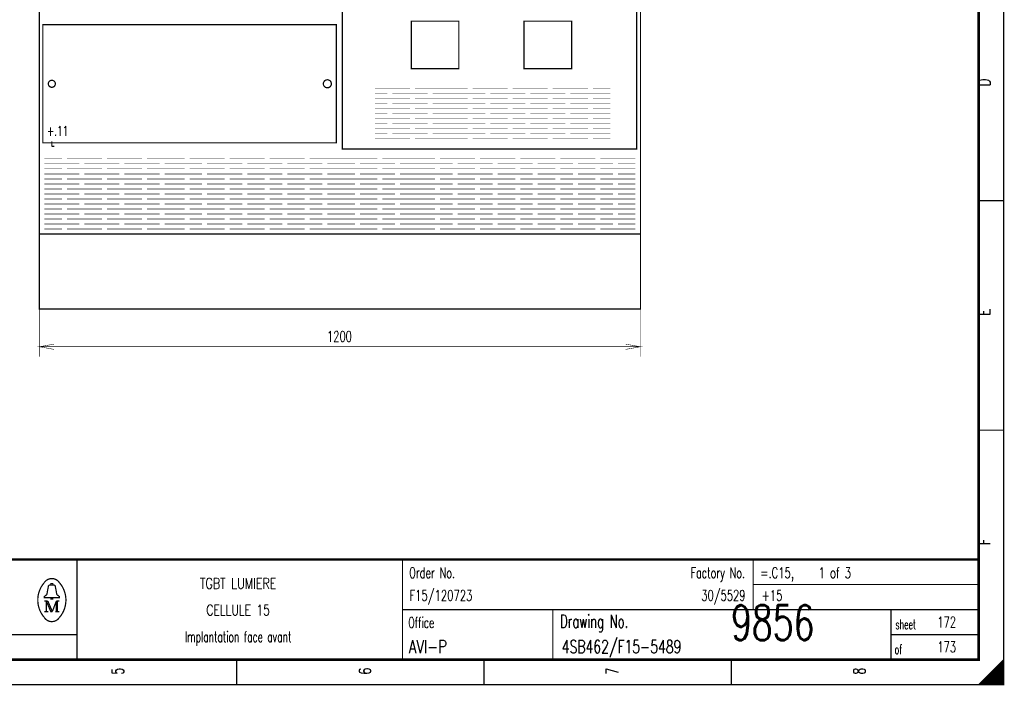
# Model space of a CAD drawing. Header units: centimetres. Extents: x 0 to 491, y -1040 to 69.
# Tile 51 of 181: x 121 to 141, y -680 to -667. Entities that reach past the tile are written whole.
import ezdxf
from ezdxf.enums import TextEntityAlignment as Align

# ---------------------------------------------------------------- set-up
doc = ezdxf.new("R2010")
doc.units = ezdxf.units.CM
doc.header["$MEASUREMENT"] = 0
doc.linetypes.add('GESTRICHELT', pattern=[3.75, 3, -0.75])
doc.layers.get('0').update_dxf_attribs({"color": 9, "linetype": 'CONTINUOUS'})
doc.layers.add('1', color=7, linetype='CONTINUOUS')
doc.styles.get("Standard").update_dxf_attribs({"font": 'romans.shx', "bigfont": 'TXT.shx'})

msp = doc.modelspace()

# ---------------------------------------------------------------- linework, layer by layer
at = {"color": 0, "flags": 128}
for points, const_width in [([(100, -665.75), (100, -651.5), (140.5, -651.5), (140.5, -680), (100, -680), (100, -665.75)], 0.025), ([(121.25, -672.5), (121.25, -673.451), (121.25, -673.251), (121.545, -673.304), (121.25, -673.251), (121.545, -673.2), (121.25, -673.251), (133.25, -673.251), (132.954, -673.2), (133.25, -673.251), (132.954, -673.304), (133.25, -673.251), (133.25, -673.451), (133.25, -672.5)], 0.01), ([(121.48, -678.26), (121.35, -678.26), (121.35, -678.24), (121.4, -678.2), (121.43, -678.04)], 0.025), ([(121.48, -678.01), (121.48, -677.98), (121.52, -677.98), (121.52, -678.01)], 0.025), ([(121.52, -678.26), (121.65, -678.26), (121.65, -678.24), (121.6, -678.2), (121.57, -678.04)], 0.025), ([(121.39, -678.33), (121.39, -678.54), (121.35, -678.54)], 0.025), ([(121.39, -678.33), (121.48, -678.54), (121.51, -678.54)], 0.025), ([(140.475, -679.525), (140.475, -680), (140.45, -680), (140.45, -679.55), (140.425, -679.575), (140.425, -680), (140.4, -680), (140.4, -679.6), (140.375, -679.625), (140.375, -680), (140.35, -680), (140.35, -679.65), (140.325, -679.675), (140.325, -680), (140.3, -680)], 0.025), ([(140.3, -680), (140.3, -679.7), (140.275, -679.725), (140.275, -680), (140.25, -680), (140.25, -679.75), (140.225, -679.775), (140.225, -680), (140.2, -680), (140.2, -679.8), (140.175, -679.825), (140.175, -680), (140.15, -680), (140.15, -679.85), (140.125, -679.875)], 0.025), ([(140.125, -679.875), (140.125, -680), (140.1, -680), (140.1, -679.9), (140.075, -679.925), (140.075, -680), (140.05, -680), (140.05, -679.95), (140.025, -679.975), (140.025, -680)], 0.025)]:
    msp.add_lwpolyline(points, dxfattribs=dict(at, const_width=const_width))
for points, const_width in [([(100, -651.5), (140.5, -651.5), (140.5, -680), (100, -680)], 0.025), ([(100.5, -652), (140, -652), (140, -679.5), (100.5, -679.5)], 0.05), ([(100.5, -652), (140, -652), (140, -679.5), (100.5, -679.5)], 0.025), ([(121.32, -666.82), (127.18, -666.82), (127.18, -669.18), (121.32, -669.18)], 0.025), ([(121.48, -678.26), (121.52, -678.26), (121.52, -678.29), (121.48, -678.29)], 0.025)]:
    msp.add_lwpolyline(points, close=True, dxfattribs=dict(at, const_width=const_width))
at = {"color": 0, "linetype": 'GESTRICHELT', "const_width": 0.025, "flags": 128}
for points in [[(128.675, -666.75), (129.625, -666.75), (129.625, -667.7), (128.675, -667.7)], [(130.925, -666.75), (131.875, -666.75), (131.875, -667.7), (130.925, -667.7)]]:
    msp.add_lwpolyline(points, close=True, dxfattribs=at)
at = {"color": 0, "const_width": 0.025, "flags": 128}
for points in [[(121.57, -668, 1), (121.43, -668, 1)], [(127.08, -668, 1), (126.92, -668, 1)]]:
    msp.add_lwpolyline(points, format="xyb", close=True, dxfattribs=at)
at = {"color": 0}
for points, const_width in [([(121.32, -669.18), (127.18, -669.18)], 0.025), ([(121.5, -669.25), (121.5, -669.15)], 0.025), ([(121.5, -669.25), (121.55, -669.25)], 0.025), ([(140.5, -670.333), (140, -670.333)], 0.025), ([(140.5, -674.917), (140, -674.917)], 0.025), ([(140, -677.5), (100.5, -677.5)], 0.05), ([(122, -677.5), (122, -679.5)], 0.025), ([(128.5, -677.5), (128.5, -679.5)], 0.025), ([(135.5, -677.5), (135.5, -678.5)], 0.025), ([(121.46, -678.01), (121.55, -678.01)], 0.025), ([(135.5, -678), (140, -678)], 0.025), ([(121.35, -678.33), (121.42, -678.33)], 0.025), ([(121.42, -678.33), (121.51, -678.54)], 0.025), ([(121.51, -678.54), (121.59, -678.33)], 0.025), ([(121.59, -678.54), (121.59, -678.33)], 0.025), ([(121.59, -678.33), (121.65, -678.33)], 0.025), ([(121.61, -678.33), (121.61, -678.54)], 0.025), ([(121.39, -678.54), (121.43, -678.54)], 0.025), ([(121.65, -678.54), (121.57, -678.54)], 0.025), ([(128.5, -678.5), (140, -678.5)], 0.025), ([(131.5, -678.5), (131.5, -679.5)], 0.025), ([(138.25, -678.5), (138.25, -679.5)], 0.025), ([(100.5, -679), (122, -679)], 0.025), ([(138.25, -679), (140, -679)], 0.025), ([(125.188, -680), (125.188, -679.5)], 0.025), ([(130.125, -680), (130.125, -679.5)], 0.025), ([(135.062, -680), (135.062, -679.5)], 0.025), ([(140.5, -679.5), (140, -680)], 0.025)]:
    msp.add_lwpolyline(points, dxfattribs=dict(at, const_width=const_width))
at = {"color": 0, "const_width": 0.025, "flags": 128}
for points in [[(121.35, -677.961, 0.373815), (121.349, -678.657, 0.373815)], [(121.649, -677.96, 0.530775), (121.351, -677.959, 0.530775)], [(121.46, -678.01, 0.414214), (121.43, -678.04, 0.414214)], [(121.57, -678.04, 0.414214), (121.54, -678.01, 0.414214)], [(121.65, -678.66, 0.378582), (121.646, -677.956, 0.378582)], [(121.35, -678.66, 0.532213), (121.649, -678.661, 0.532213)]]:
    msp.add_lwpolyline(points, format="xyb", dxfattribs=at)
at = {"layer": '1', "color": 0}
for points, const_width in [([(121.25, -671), (121.25, -654)], 0.025), ([(133.25, -654), (133.25, -671)], 0.025), ([(127.95, -668.1), (128.65, -668.1)], 0.01), ([(127.95, -668.2), (128.2, -668.2)], 0.01), ([(128.3, -668.2), (129, -668.2)], 0.01), ([(128.75, -668.1), (129.45, -668.1)], 0.01), ([(129.1, -668.1), (129.8, -668.1)], 0.01), ([(129.1, -668.2), (129.35, -668.2)], 0.01), ([(129.1, -668.2), (129.8, -668.2)], 0.01), ([(129.45, -668.2), (130.15, -668.2)], 0.01), ([(129.9, -668.1), (130.6, -668.1)], 0.01), ([(130.25, -668.2), (130.95, -668.2)], 0.01), ([(130.7, -668.1), (131.4, -668.1)], 0.01), ([(131.05, -668.2), (131.75, -668.2)], 0.01), ([(131.5, -668.1), (132.2, -668.1)], 0.01), ([(131.85, -668.2), (132.55, -668.2)], 0.01), ([(132.3, -668.1), (132.65, -668.1)], 0.01), ([(132.3, -668.2), (132.65, -668.2)], 0.01), ([(127.95, -668.3), (128.65, -668.3)], 0.01), ([(127.95, -668.4), (128.2, -668.4)], 0.01), ([(128.3, -668.4), (129, -668.4)], 0.01), ([(128.75, -668.3), (129.45, -668.3)], 0.01), ([(129.1, -668.3), (129.8, -668.3)], 0.01), ([(129.1, -668.4), (129.35, -668.4)], 0.01), ([(129.1, -668.4), (129.8, -668.4)], 0.01), ([(129.45, -668.4), (130.15, -668.4)], 0.01), ([(129.9, -668.3), (130.6, -668.3)], 0.01), ([(130.25, -668.4), (130.95, -668.4)], 0.01), ([(130.7, -668.3), (131.4, -668.3)], 0.01), ([(131.05, -668.4), (131.75, -668.4)], 0.01), ([(131.5, -668.3), (132.2, -668.3)], 0.01), ([(131.85, -668.4), (132.55, -668.4)], 0.01), ([(132.3, -668.3), (132.65, -668.3)], 0.01), ([(132.3, -668.4), (132.65, -668.4)], 0.01), ([(127.95, -668.5), (128.65, -668.5)], 0.01), ([(127.95, -668.6), (128.2, -668.6)], 0.01), ([(128.3, -668.6), (129, -668.6)], 0.01), ([(128.75, -668.5), (129.45, -668.5)], 0.01), ([(129.1, -668.5), (129.8, -668.5)], 0.01), ([(129.1, -668.6), (129.35, -668.6)], 0.01), ([(129.1, -668.6), (129.8, -668.6)], 0.01), ([(129.45, -668.6), (130.15, -668.6)], 0.01), ([(129.9, -668.5), (130.6, -668.5)], 0.01), ([(130.25, -668.6), (130.95, -668.6)], 0.01), ([(130.7, -668.5), (131.4, -668.5)], 0.01), ([(131.05, -668.6), (131.75, -668.6)], 0.01), ([(131.5, -668.5), (132.2, -668.5)], 0.01), ([(131.85, -668.6), (132.55, -668.6)], 0.01), ([(132.3, -668.5), (132.65, -668.5)], 0.01), ([(132.3, -668.6), (132.65, -668.6)], 0.01), ([(127.95, -668.7), (128.65, -668.7)], 0.01), ([(127.95, -668.8), (128.2, -668.8)], 0.01), ([(128.3, -668.8), (129, -668.8)], 0.01), ([(128.75, -668.7), (129.45, -668.7)], 0.01), ([(129.1, -668.7), (129.8, -668.7)], 0.01), ([(129.1, -668.8), (129.35, -668.8)], 0.01), ([(129.1, -668.8), (129.8, -668.8)], 0.01), ([(129.45, -668.8), (130.15, -668.8)], 0.01), ([(129.9, -668.7), (130.6, -668.7)], 0.01), ([(130.25, -668.8), (130.95, -668.8)], 0.01), ([(130.7, -668.7), (131.4, -668.7)], 0.01), ([(131.05, -668.8), (131.75, -668.8)], 0.01), ([(131.5, -668.7), (132.2, -668.7)], 0.01), ([(131.85, -668.8), (132.55, -668.8)], 0.01), ([(132.3, -668.7), (132.65, -668.7)], 0.01), ([(132.3, -668.8), (132.65, -668.8)], 0.01), ([(127.95, -668.9), (128.65, -668.9)], 0.01), ([(127.95, -669), (128.2, -669)], 0.01), ([(128.3, -669), (129, -669)], 0.01), ([(128.75, -668.9), (129.45, -668.9)], 0.01), ([(129.1, -668.9), (129.8, -668.9)], 0.01), ([(129.1, -669), (129.35, -669)], 0.01), ([(129.1, -669), (129.8, -669)], 0.01), ([(129.45, -669), (130.15, -669)], 0.01), ([(129.9, -668.9), (130.6, -668.9)], 0.01), ([(130.25, -669), (130.95, -669)], 0.01), ([(130.7, -668.9), (131.4, -668.9)], 0.01), ([(131.05, -669), (131.75, -669)], 0.01), ([(131.5, -668.9), (132.2, -668.9)], 0.01), ([(131.85, -669), (132.55, -669)], 0.01), ([(132.3, -668.9), (132.65, -668.9)], 0.01), ([(132.3, -669), (132.65, -669)], 0.01), ([(127.95, -669.1), (128.65, -669.1)], 0.01), ([(128.75, -669.1), (129.45, -669.1)], 0.01), ([(129.1, -669.1), (129.8, -669.1)], 0.01), ([(129.9, -669.1), (130.6, -669.1)], 0.01), ([(130.7, -669.1), (131.4, -669.1)], 0.01), ([(131.5, -669.1), (132.2, -669.1)], 0.01), ([(132.3, -669.1), (132.65, -669.1)], 0.01), ([(121.35, -669.5), (121.7, -669.5)], 0.01), ([(121.35, -669.6), (122.05, -669.6)], 0.01), ([(121.8, -669.5), (122.5, -669.5)], 0.01), ([(122.15, -669.6), (122.85, -669.6)], 0.01), ([(122.6, -669.5), (123.3, -669.5)], 0.01), ([(122.95, -669.6), (123.65, -669.6)], 0.01), ([(123.4, -669.5), (124.1, -669.5)], 0.01), ([(123.75, -669.6), (124.45, -669.6)], 0.01), ([(123.8, -669.5), (124.15, -669.5)], 0.01), ([(123.8, -669.6), (124.5, -669.6)], 0.01), ([(124.25, -669.5), (124.95, -669.5)], 0.01), ([(124.6, -669.6), (125.3, -669.6)], 0.01), ([(125.05, -669.5), (125.75, -669.5)], 0.01), ([(125.4, -669.6), (126.1, -669.6)], 0.01), ([(125.85, -669.5), (126.55, -669.5)], 0.01), ([(126.2, -669.6), (126.9, -669.6)], 0.01), ([(126.65, -669.5), (127.35, -669.5)], 0.01), ([(127, -669.6), (127.35, -669.6)], 0.01), ([(127.3, -669.5), (128, -669.5)], 0.01), ([(127.3, -669.6), (127.55, -669.6)], 0.01), ([(127.65, -669.6), (128.35, -669.6)], 0.01), ([(128.1, -669.5), (128.8, -669.5)], 0.01), ([(128.45, -669.5), (129.15, -669.5)], 0.01), ([(128.45, -669.6), (128.7, -669.6)], 0.01), ([(128.45, -669.6), (129.15, -669.6)], 0.01), ([(128.8, -669.6), (129.5, -669.6)], 0.01), ([(129.25, -669.5), (129.95, -669.5)], 0.01), ([(129.6, -669.6), (130.3, -669.6)], 0.01), ([(130.05, -669.5), (130.75, -669.5)], 0.01), ([(130.4, -669.6), (131.1, -669.6)], 0.01), ([(130.85, -669.5), (131.55, -669.5)], 0.01), ([(131.2, -669.6), (131.9, -669.6)], 0.01), ([(131.65, -669.5), (132.35, -669.5)], 0.01), ([(132, -669.6), (132.7, -669.6)], 0.01), ([(132.45, -669.5), (133.15, -669.5)], 0.01), ([(132.8, -669.6), (133.15, -669.6)], 0.01), ([(121.35, -669.7), (121.7, -669.7)], 0.01), ([(121.35, -669.8), (122.05, -669.8)], 0.01), ([(121.8, -669.7), (122.5, -669.7)], 0.01), ([(122.15, -669.8), (122.85, -669.8)], 0.01), ([(122.6, -669.7), (123.3, -669.7)], 0.01), ([(122.95, -669.8), (123.65, -669.8)], 0.01), ([(123.4, -669.7), (124.1, -669.7)], 0.01), ([(123.75, -669.8), (124.45, -669.8)], 0.01), ([(123.8, -669.7), (124.15, -669.7)], 0.01), ([(123.8, -669.8), (124.5, -669.8)], 0.01), ([(124.25, -669.7), (124.95, -669.7)], 0.01), ([(124.6, -669.8), (125.3, -669.8)], 0.01), ([(125.05, -669.7), (125.75, -669.7)], 0.01), ([(125.4, -669.8), (126.1, -669.8)], 0.01), ([(125.85, -669.7), (126.55, -669.7)], 0.01), ([(126.2, -669.8), (126.9, -669.8)], 0.01), ([(126.65, -669.7), (127.35, -669.7)], 0.01), ([(127, -669.8), (127.35, -669.8)], 0.01), ([(127.3, -669.7), (128, -669.7)], 0.01), ([(127.3, -669.8), (127.55, -669.8)], 0.01), ([(127.65, -669.8), (128.35, -669.8)], 0.01), ([(128.1, -669.7), (128.8, -669.7)], 0.01), ([(128.45, -669.7), (129.15, -669.7)], 0.01), ([(128.45, -669.8), (128.7, -669.8)], 0.01), ([(128.45, -669.8), (129.15, -669.8)], 0.01), ([(128.8, -669.8), (129.5, -669.8)], 0.01), ([(129.25, -669.7), (129.95, -669.7)], 0.01), ([(129.6, -669.8), (130.3, -669.8)], 0.01), ([(130.05, -669.7), (130.75, -669.7)], 0.01), ([(130.4, -669.8), (131.1, -669.8)], 0.01), ([(130.85, -669.7), (131.55, -669.7)], 0.01), ([(131.2, -669.8), (131.9, -669.8)], 0.01), ([(131.65, -669.7), (132.35, -669.7)], 0.01), ([(132, -669.8), (132.7, -669.8)], 0.01), ([(132.45, -669.7), (133.15, -669.7)], 0.01), ([(132.8, -669.8), (133.15, -669.8)], 0.01), ([(121.35, -669.9), (121.7, -669.9)], 0.01), ([(121.35, -670), (122.05, -670)], 0.01), ([(121.8, -669.9), (122.5, -669.9)], 0.01), ([(122.15, -670), (122.85, -670)], 0.01), ([(122.6, -669.9), (123.3, -669.9)], 0.01), ([(122.95, -670), (123.65, -670)], 0.01), ([(123.4, -669.9), (124.1, -669.9)], 0.01), ([(123.75, -670), (124.45, -670)], 0.01), ([(123.8, -669.9), (124.15, -669.9)], 0.01), ([(123.8, -670), (124.5, -670)], 0.01), ([(124.25, -669.9), (124.95, -669.9)], 0.01), ([(124.6, -670), (125.3, -670)], 0.01), ([(125.05, -669.9), (125.75, -669.9)], 0.01), ([(125.4, -670), (126.1, -670)], 0.01), ([(125.85, -669.9), (126.55, -669.9)], 0.01), ([(126.2, -670), (126.9, -670)], 0.01), ([(126.65, -669.9), (127.35, -669.9)], 0.01), ([(127, -670), (127.35, -670)], 0.01), ([(127.3, -669.9), (128, -669.9)], 0.01), ([(127.3, -670), (127.55, -670)], 0.01), ([(127.65, -670), (128.35, -670)], 0.01), ([(128.1, -669.9), (128.8, -669.9)], 0.01), ([(128.45, -669.9), (129.15, -669.9)], 0.01), ([(128.45, -670), (128.7, -670)], 0.01), ([(128.45, -670), (129.15, -670)], 0.01), ([(128.8, -670), (129.5, -670)], 0.01), ([(129.25, -669.9), (129.95, -669.9)], 0.01), ([(129.6, -670), (130.3, -670)], 0.01), ([(130.05, -669.9), (130.75, -669.9)], 0.01), ([(130.4, -670), (131.1, -670)], 0.01), ([(130.85, -669.9), (131.55, -669.9)], 0.01), ([(131.2, -670), (131.9, -670)], 0.01), ([(131.65, -669.9), (132.35, -669.9)], 0.01), ([(132, -670), (132.7, -670)], 0.01), ([(132.45, -669.9), (133.15, -669.9)], 0.01), ([(132.8, -670), (133.15, -670)], 0.01), ([(121.35, -670.1), (121.7, -670.1)], 0.01), ([(121.35, -670.2), (122.05, -670.2)], 0.01), ([(121.8, -670.1), (122.5, -670.1)], 0.01), ([(122.15, -670.2), (122.85, -670.2)], 0.01), ([(122.6, -670.1), (123.3, -670.1)], 0.01), ([(122.95, -670.2), (123.65, -670.2)], 0.01), ([(123.4, -670.1), (124.1, -670.1)], 0.01), ([(123.75, -670.2), (124.45, -670.2)], 0.01), ([(123.8, -670.1), (124.15, -670.1)], 0.01), ([(123.8, -670.2), (124.5, -670.2)], 0.01), ([(124.25, -670.1), (124.95, -670.1)], 0.01), ([(124.6, -670.2), (125.3, -670.2)], 0.01), ([(125.05, -670.1), (125.75, -670.1)], 0.01), ([(125.4, -670.2), (126.1, -670.2)], 0.01), ([(125.85, -670.1), (126.55, -670.1)], 0.01), ([(126.2, -670.2), (126.9, -670.2)], 0.01), ([(126.65, -670.1), (127.35, -670.1)], 0.01), ([(127, -670.2), (127.35, -670.2)], 0.01), ([(127.3, -670.1), (128, -670.1)], 0.01), ([(127.3, -670.2), (127.55, -670.2)], 0.01), ([(127.65, -670.2), (128.35, -670.2)], 0.01), ([(128.1, -670.1), (128.8, -670.1)], 0.01), ([(128.45, -670.1), (129.15, -670.1)], 0.01), ([(128.45, -670.2), (128.7, -670.2)], 0.01), ([(128.45, -670.2), (129.15, -670.2)], 0.01), ([(128.8, -670.2), (129.5, -670.2)], 0.01), ([(129.25, -670.1), (129.95, -670.1)], 0.01), ([(129.6, -670.2), (130.3, -670.2)], 0.01), ([(130.05, -670.1), (130.75, -670.1)], 0.01), ([(130.4, -670.2), (131.1, -670.2)], 0.01), ([(130.85, -670.1), (131.55, -670.1)], 0.01), ([(131.2, -670.2), (131.9, -670.2)], 0.01), ([(131.65, -670.1), (132.35, -670.1)], 0.01), ([(132, -670.2), (132.7, -670.2)], 0.01), ([(132.45, -670.1), (133.15, -670.1)], 0.01), ([(132.8, -670.2), (133.15, -670.2)], 0.01), ([(121.35, -670.3), (121.7, -670.3)], 0.01), ([(121.35, -670.4), (122.05, -670.4)], 0.01), ([(121.8, -670.3), (122.5, -670.3)], 0.01), ([(122.15, -670.4), (122.85, -670.4)], 0.01), ([(122.6, -670.3), (123.3, -670.3)], 0.01), ([(122.95, -670.4), (123.65, -670.4)], 0.01), ([(123.4, -670.3), (124.1, -670.3)], 0.01), ([(123.75, -670.4), (124.45, -670.4)], 0.01), ([(123.8, -670.3), (124.15, -670.3)], 0.01), ([(123.8, -670.4), (124.5, -670.4)], 0.01), ([(124.25, -670.3), (124.95, -670.3)], 0.01), ([(124.6, -670.4), (125.3, -670.4)], 0.01), ([(125.05, -670.3), (125.75, -670.3)], 0.01), ([(125.4, -670.4), (126.1, -670.4)], 0.01), ([(125.85, -670.3), (126.55, -670.3)], 0.01), ([(126.2, -670.4), (126.9, -670.4)], 0.01), ([(126.65, -670.3), (127.35, -670.3)], 0.01), ([(127, -670.4), (127.35, -670.4)], 0.01), ([(127.3, -670.3), (128, -670.3)], 0.01), ([(127.3, -670.4), (127.55, -670.4)], 0.01), ([(127.65, -670.4), (128.35, -670.4)], 0.01), ([(128.1, -670.3), (128.8, -670.3)], 0.01), ([(128.45, -670.3), (129.15, -670.3)], 0.01), ([(128.45, -670.4), (128.7, -670.4)], 0.01), ([(128.45, -670.4), (129.15, -670.4)], 0.01), ([(128.8, -670.4), (129.5, -670.4)], 0.01), ([(129.25, -670.3), (129.95, -670.3)], 0.01), ([(129.6, -670.4), (130.3, -670.4)], 0.01), ([(130.05, -670.3), (130.75, -670.3)], 0.01), ([(130.4, -670.4), (131.1, -670.4)], 0.01), ([(130.85, -670.3), (131.55, -670.3)], 0.01), ([(131.2, -670.4), (131.9, -670.4)], 0.01), ([(131.65, -670.3), (132.35, -670.3)], 0.01), ([(132, -670.4), (132.7, -670.4)], 0.01), ([(132.45, -670.3), (133.15, -670.3)], 0.01), ([(132.8, -670.4), (133.15, -670.4)], 0.01), ([(121.35, -670.5), (121.7, -670.5)], 0.01), ([(121.35, -670.6), (122.05, -670.6)], 0.01), ([(121.8, -670.5), (122.5, -670.5)], 0.01), ([(122.15, -670.6), (122.85, -670.6)], 0.01), ([(122.6, -670.5), (123.3, -670.5)], 0.01), ([(122.95, -670.6), (123.65, -670.6)], 0.01), ([(123.4, -670.5), (124.1, -670.5)], 0.01), ([(123.75, -670.6), (124.45, -670.6)], 0.01), ([(123.8, -670.5), (124.15, -670.5)], 0.01), ([(123.8, -670.6), (124.5, -670.6)], 0.01), ([(124.25, -670.5), (124.95, -670.5)], 0.01), ([(124.6, -670.6), (125.3, -670.6)], 0.01), ([(125.05, -670.5), (125.75, -670.5)], 0.01), ([(125.4, -670.6), (126.1, -670.6)], 0.01), ([(125.85, -670.5), (126.55, -670.5)], 0.01), ([(126.2, -670.6), (126.9, -670.6)], 0.01), ([(126.65, -670.5), (127.35, -670.5)], 0.01), ([(127, -670.6), (127.35, -670.6)], 0.01), ([(127.3, -670.5), (128, -670.5)], 0.01), ([(127.3, -670.6), (127.55, -670.6)], 0.01), ([(127.65, -670.6), (128.35, -670.6)], 0.01), ([(128.1, -670.5), (128.8, -670.5)], 0.01), ([(128.45, -670.5), (129.15, -670.5)], 0.01), ([(128.45, -670.6), (128.7, -670.6)], 0.01), ([(128.45, -670.6), (129.15, -670.6)], 0.01), ([(128.8, -670.6), (129.5, -670.6)], 0.01), ([(129.25, -670.5), (129.95, -670.5)], 0.01), ([(129.6, -670.6), (130.3, -670.6)], 0.01), ([(130.05, -670.5), (130.75, -670.5)], 0.01), ([(130.4, -670.6), (131.1, -670.6)], 0.01), ([(130.85, -670.5), (131.55, -670.5)], 0.01), ([(131.2, -670.6), (131.9, -670.6)], 0.01), ([(131.65, -670.5), (132.35, -670.5)], 0.01), ([(132, -670.6), (132.7, -670.6)], 0.01), ([(132.45, -670.5), (133.15, -670.5)], 0.01), ([(132.8, -670.6), (133.15, -670.6)], 0.01), ([(121.35, -670.7), (121.7, -670.7)], 0.01), ([(121.8, -670.7), (122.5, -670.7)], 0.01), ([(122.6, -670.7), (123.3, -670.7)], 0.01), ([(123.4, -670.7), (124.1, -670.7)], 0.01), ([(123.8, -670.7), (124.15, -670.7)], 0.01), ([(124.25, -670.7), (124.95, -670.7)], 0.01), ([(125.05, -670.7), (125.75, -670.7)], 0.01), ([(125.85, -670.7), (126.55, -670.7)], 0.01), ([(126.65, -670.7), (127.35, -670.7)], 0.01), ([(127.3, -670.7), (128, -670.7)], 0.01), ([(128.1, -670.7), (128.8, -670.7)], 0.01), ([(128.45, -670.7), (129.15, -670.7)], 0.01), ([(129.25, -670.7), (129.95, -670.7)], 0.01), ([(130.05, -670.7), (130.75, -670.7)], 0.01), ([(130.85, -670.7), (131.55, -670.7)], 0.01), ([(131.65, -670.7), (132.35, -670.7)], 0.01), ([(132.45, -670.7), (133.15, -670.7)], 0.01), ([(121.25, -671), (125.25, -671)], 0.025), ([(121.35, -670.8), (122.05, -670.8)], 0.01), ([(121.35, -670.9), (121.7, -670.9)], 0.01), ([(121.8, -670.9), (122.5, -670.9)], 0.01), ([(122.15, -670.8), (122.85, -670.8)], 0.01), ([(122.6, -670.9), (123.3, -670.9)], 0.01), ([(122.95, -670.8), (123.65, -670.8)], 0.01), ([(123.4, -670.9), (124.1, -670.9)], 0.01), ([(123.75, -670.8), (124.45, -670.8)], 0.01), ([(123.8, -670.8), (124.5, -670.8)], 0.01), ([(123.8, -670.9), (124.15, -670.9)], 0.01), ([(124.25, -670.9), (124.95, -670.9)], 0.01), ([(124.5, -671), (133.25, -671)], 0.025), ([(124.6, -670.8), (125.3, -670.8)], 0.01), ([(125.05, -670.9), (125.75, -670.9)], 0.01), ([(125.4, -670.8), (126.1, -670.8)], 0.01), ([(125.85, -670.9), (126.55, -670.9)], 0.01), ([(126.2, -670.8), (126.9, -670.8)], 0.01), ([(126.65, -670.9), (127.35, -670.9)], 0.01), ([(127, -670.8), (127.35, -670.8)], 0.01), ([(127.3, -670.8), (127.55, -670.8)], 0.01), ([(127.3, -670.9), (128, -670.9)], 0.01), ([(127.65, -670.8), (128.35, -670.8)], 0.01), ([(128.1, -670.9), (128.8, -670.9)], 0.01), ([(128.45, -670.8), (128.7, -670.8)], 0.01), ([(128.45, -670.8), (129.15, -670.8)], 0.01), ([(128.45, -670.9), (129.15, -670.9)], 0.01), ([(128.8, -670.8), (129.5, -670.8)], 0.01), ([(129.25, -670.9), (129.95, -670.9)], 0.01), ([(129.6, -670.8), (130.3, -670.8)], 0.01), ([(130.05, -670.9), (130.75, -670.9)], 0.01), ([(130.4, -670.8), (131.1, -670.8)], 0.01), ([(130.85, -670.9), (131.55, -670.9)], 0.01), ([(131.2, -670.8), (131.9, -670.8)], 0.01), ([(131.65, -670.9), (132.35, -670.9)], 0.01), ([(132, -670.8), (132.7, -670.8)], 0.01), ([(132.45, -670.9), (133.15, -670.9)], 0.01), ([(132.8, -670.8), (133.15, -670.8)], 0.01), ([(127.25, -671), (129.75, -671)], 0.01)]:
    msp.add_lwpolyline(points, dxfattribs=dict(at, const_width=const_width))
at = {"layer": '1', "color": 0, "const_width": 0.025, "flags": 128}
for points in [[(127.3, -654.3), (133.175, -654.3), (133.175, -669.3), (127.3, -669.3)], [(121.25, -671), (133.25, -671), (133.25, -672.5), (121.25, -672.5)]]:
    msp.add_lwpolyline(points, close=True, dxfattribs=at)
at = {"layer": '1', "color": 0, "const_width": 0.01, "flags": 128}
msp.add_lwpolyline([(127.25, -671), (121.25, -671), (121.25, -668.5)], dxfattribs=at)

# ---------------------------------------------------------------- texts
at = {"color": 0, "width": 0.76}
for s, p in [('D', (139.992, -668.053)), ('E', (139.991, -672.632)), ('F', (139.991, -677.21))]:
    msp.add_text(s, height=0.238, rotation=90, dxfattribs=at).set_placement(p, align=Align.TOP_LEFT)
at = {"color": 0}
for s, height, width, p in [('+.11', 0.1905, 0.684, (121.403, -669.094)), ('F15/120723', 0.2143, 0.6832, (128.639, -678.389)), ('+15', 0.2143, 0.68, (135.67, -678.389)), ('9856', 0.7, 0.6928, (135.058, -679.322)), ('172', 0.2143, 0.672, (139.177, -678.921)), ('AVI-P', 0.2619, 0.7472, (128.624, -679.449)), ('4SB462/F15-5489', 0.26194, 0.6928, (131.679, -679.449)), ('173', 0.2143, 0.672, (139.177, -679.418))]:
    msp.add_text(s, height=height, dxfattribs=dict(at, width=width)).set_placement(p, align=Align.BOTTOM_LEFT)
for s, height, width, p in [('1200', 0.2143, 0.672, (127.242, -672.937)), ('TGBT LUMIERE', 0.21431, 0.754667, (125.219, -677.87)), ('CELLULE 15', 0.2143, 0.736, (125.219, -678.403)), ('Implantation face avant', 0.21431, 0.615304, (125.219, -678.935))]:
    msp.add_text(s, height=height, dxfattribs=dict(at, width=width)).set_placement(p, align=Align.TOP_CENTER)
for s, height, width, p in [('Order No.', 0.2143, 0.656889, (128.633, -677.658)), ('=.C15,    1 of 3', 0.21431, 0.682, (135.643, -677.658)), ('Office', 0.2143, 0.626667, (128.615, -678.651)), ('Drawing No.', 0.26194, 0.646545, (131.643, -678.602)), ('sheet', 0.1905, 0.6, (138.338, -678.701)), ('of', 0.1905, 0.6, (138.323, -679.198))]:
    msp.add_text(s, height=height, dxfattribs=dict(at, width=width)).set_placement(p, align=Align.TOP_LEFT)
at = {"color": 0, "width": 0.646545}
msp.add_text('Factory No.', height=0.21431, dxfattribs=at).set_placement((135.335, -677.658), align=Align.TOP_RIGHT)
at = {"color": 0, "width": 0.675429}
msp.add_text('30/5529', height=0.2143, dxfattribs=at).set_placement((135.346, -678.389), align=Align.BOTTOM_RIGHT)
at = {"color": 0, "width": 0.672}
for s, p in [('5', (122.699, -679.73)), ('6', (127.632, -679.73)), ('7', (132.566, -679.73)), ('8', (137.499, -679.73))]:
    msp.add_text(s, height=0.238, rotation=90, dxfattribs=at).set_placement(p, align=Align.TOP_CENTER)

doc.saveas('drawing.dxf')
